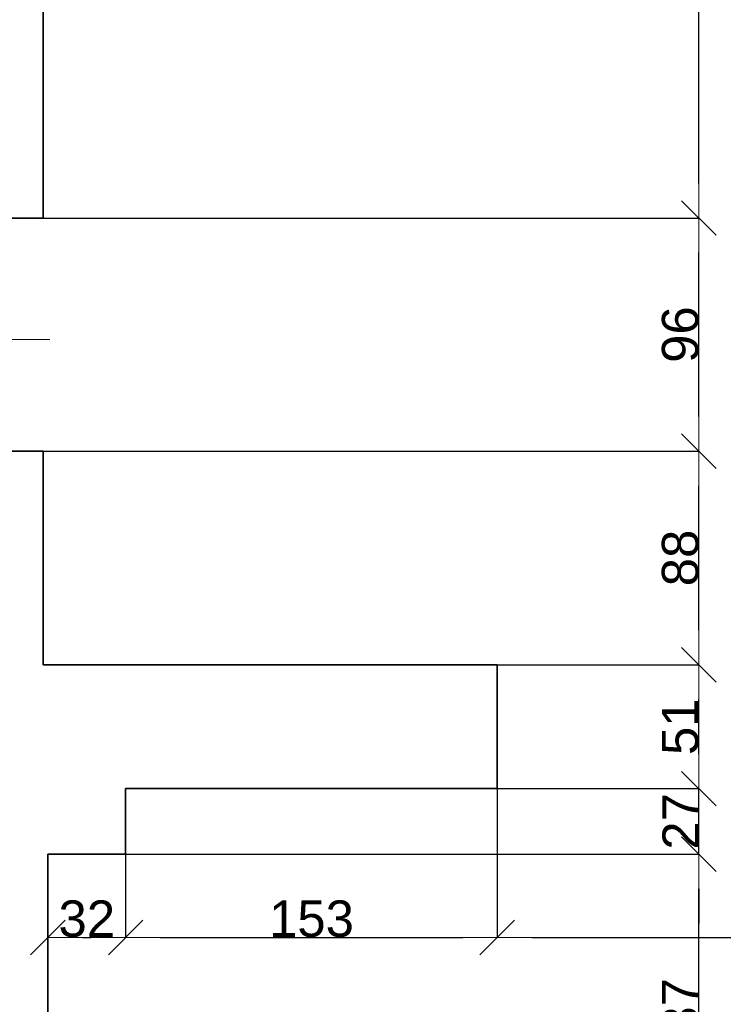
# Model space of a CAD drawing. Header units: metres. Extents: x 7506757 to 756746378, y 5735207 to 582114514.
# Tile 21 of 256: x 7552569 to 7555466, y 5800771 to 5804826. Entities that reach past the tile are written whole.
import ezdxf

# ---------------------------------------------------------------- set-up
doc = ezdxf.new("R2010")
doc.units = ezdxf.units.M
doc.header["$MEASUREMENT"] = 0
doc.header["$PDMODE"] = 2
doc.layers.get('0').update_dxf_attribs({"color": 250, "linetype": 'CONTINUOUS', "lineweight": 100, "plot": 0})
doc.layers.get('Defpoints').update_dxf_attribs({"linetype": 'CONTINUOUS'})
doc.layers.add('7 - linia widok1', color=7, linetype='CONTINUOUS', lineweight=13)
doc.layers.add('M_OCIANA6', color=5, linetype='CONTINUOUS', lineweight=35)
doc.layers.add('PWYMIAR', color=7, linetype='CONTINUOUS')
doc.styles.add('GENERATED_STYLE_1', font='arial.ttf')
doc.dimstyles.new('GENERATED_STYLE__1', dxfattribs={"dimtxt": 150, "dimasz": 142.5, "dimexe": 0.18, "dimexo": 0, "dimgap": 0.09, "dimtad": 1, "dimdec": 0, "dimlfac": 0.1, "dimzin": 0, "dimdsep": 46, "dimtxsty": 'GENERATED_STYLE_1', "dimblk": 'ARROWHEAD_6', "dimblk1": 'ARROWHEAD_6', "dimblk2": 'ARROWHEAD_6', "dimcen": 0.09, "dimclrd": 251, "dimclre": 251, "dimclrt": 7, "dimazin": 0, "dimtfac": 1, "dimtdec": 4, "dimtmove": 0, "dimatfit": 3, "dimfxl": 0, "dimtolj": 1, "dimtzin": 0, "dimarcsym": 0})
doc.dimstyles.new('GENERATED_STYLE__2', dxfattribs={"dimtxt": 150, "dimasz": 142.5, "dimexe": 0.18, "dimexo": 0, "dimgap": 0.09, "dimtad": 1, "dimtih": 1, "dimtoh": 1, "dimdec": 0, "dimlfac": 0.1, "dimzin": 0, "dimdsep": 46, "dimtxsty": 'GENERATED_STYLE_1', "dimblk": 'ARROWHEAD_6', "dimblk1": 'ARROWHEAD_6', "dimblk2": 'ARROWHEAD_6', "dimcen": 0.09, "dimclrd": 251, "dimclre": 251, "dimclrt": 7, "dimazin": 0, "dimtfac": 1, "dimtdec": 4, "dimtmove": 0, "dimatfit": 3, "dimfxl": 0, "dimtolj": 1, "dimtzin": 0, "dimarcsym": 0})
doc.dimstyles.new('GENERATED_STYLE__3', dxfattribs={"dimtxt": 150, "dimasz": 142.5, "dimexe": 0.18, "dimexo": 0, "dimgap": 0.09, "dimtad": 1, "dimdec": 0, "dimlfac": 0.1, "dimzin": 0, "dimdsep": 46, "dimtxsty": 'GENERATED_STYLE_1', "dimblk": 'ARROWHEAD_6', "dimblk1": 'ARROWHEAD_6', "dimblk2": 'ARROWHEAD_6', "dimcen": 0.09, "dimclrd": 251, "dimclre": 251, "dimclrt": 7, "dimazin": 0, "dimtfac": 1, "dimtdec": 4, "dimtmove": 2, "dimatfit": 3, "dimfxl": 0, "dimtolj": 1, "dimtzin": 0, "dimarcsym": 0})
doc.dimstyles.new('GENERATED_STYLE__4', dxfattribs={"dimtxt": 150, "dimasz": 142.5, "dimexe": 0.18, "dimexo": 0, "dimgap": 0.09, "dimtad": 1, "dimtih": 1, "dimtoh": 1, "dimdec": 0, "dimlfac": 0.1, "dimzin": 0, "dimdsep": 46, "dimtxsty": 'GENERATED_STYLE_1', "dimblk": 'ARROWHEAD_6', "dimblk1": 'ARROWHEAD_6', "dimblk2": 'ARROWHEAD_6', "dimcen": 0.09, "dimclrd": 251, "dimclre": 251, "dimclrt": 7, "dimazin": 0, "dimtfac": 1, "dimtdec": 4, "dimtmove": 2, "dimatfit": 3, "dimfxl": 0, "dimtolj": 1, "dimtzin": 0, "dimarcsym": 0})

# ---------------------------------------------------------------- blocks, each defined once
blk = doc.blocks.new('ARROWHEAD_6')
at = {"color": 0, "linetype": 'Continuous', "lineweight": 0}
for p, q in [((-0.5, -0.5), (0.5, 0.5)), ((0, 0), (-1, 0))]:
    blk.add_line(p, q, dxfattribs=at)
blk = doc.blocks.new('*D4053')
at = {"layer": 'Defpoints', "color": 0, "linetype": 'Continuous', "transparency": 16777216}
for p in [(7553005.7, 5801389.4), (7555366, 5801389.4), (7552685.7, 5800019.4)]:
    blk.add_point(p, dxfattribs=at)
at = {"layer": 'PWYMIAR', "color": 251, "linetype": 'Continuous', "lineweight": -2, "transparency": 16777216}
for p, q in [((7553005.7, 5801389.4), (7555366.2, 5801389.4)), ((7555366, 5800161.9), (7555366, 5801246.9)), ((7552685.7, 5800019.4), (7555366.2, 5800019.4))]:
    blk.add_line(p, q, dxfattribs=at)
at = {"layer": 'PWYMIAR', "color": 251, "linetype": 'Continuous', "lineweight": -2, "transparency": 16777216, "xscale": 142.5, "yscale": 142.5, "zscale": 142.5}
for p, rotation in [((7555366, 5801389.4), 90), ((7555366, 5800019.4), 270)]:
    blk.add_blockref('ARROWHEAD_6', p, dxfattribs=dict(at, rotation=rotation))
at = {"layer": 'PWYMIAR', "color": 7, "linetype": 'Continuous', "lineweight": 13, "transparency": 16777216, "insert": (7555289.3, 5800704.4), "char_height": 150, "attachment_point": 5, "rotation": 90, "style": 'GENERATED_STYLE_1'}
blk.add_mtext('\\A1;137', dxfattribs=at)
blk = doc.blocks.new('*D4054')
at = {"layer": 'Defpoints', "color": 0, "linetype": 'Continuous', "transparency": 16777216}
for p in [(7553005.7, 5801659.4), (7555366, 5801659.4), (7553005.7, 5801389.4)]:
    blk.add_point(p, dxfattribs=at)
at = {"layer": 'PWYMIAR', "color": 251, "linetype": 'Continuous', "lineweight": -2, "transparency": 16777216}
for p, q in [((7555366, 5801801.9), (7555366, 5801944.4)), ((7553005.7, 5801659.4), (7555366.2, 5801659.4)), ((7555366, 5801389.4), (7555366, 5801659.4)), ((7553005.7, 5801389.4), (7555366.2, 5801389.4)), ((7555366, 5801246.9), (7555366, 5801104.4))]:
    blk.add_line(p, q, dxfattribs=at)
at = {"layer": 'PWYMIAR', "color": 251, "linetype": 'Continuous', "lineweight": -2, "transparency": 16777216, "xscale": 142.5, "yscale": 142.5, "zscale": 142.5}
for p, rotation in [((7555366, 5801659.4), 270), ((7555366, 5801389.4), 90)]:
    blk.add_blockref('ARROWHEAD_6', p, dxfattribs=dict(at, rotation=rotation))
at = {"layer": 'PWYMIAR', "color": 7, "linetype": 'Continuous', "lineweight": 13, "transparency": 16777216, "insert": (7555290.6, 5801524.4), "char_height": 150, "attachment_point": 5, "rotation": 90, "style": 'GENERATED_STYLE_1'}
blk.add_mtext('\\A1;27', dxfattribs=at)
blk = doc.blocks.new('*D4055')
at = {"layer": 'Defpoints', "color": 0, "linetype": 'Continuous', "transparency": 16777216}
for p in [(7554535.7, 5802169.4), (7555366, 5802169.4), (7553005.7, 5801659.4)]:
    blk.add_point(p, dxfattribs=at)
at = {"layer": 'PWYMIAR', "color": 251, "linetype": 'Continuous', "lineweight": -2, "transparency": 16777216}
for p, q in [((7554535.7, 5802169.4), (7555366.2, 5802169.4)), ((7555366, 5801801.9), (7555366, 5802026.9)), ((7553005.7, 5801659.4), (7555366.2, 5801659.4))]:
    blk.add_line(p, q, dxfattribs=at)
at = {"layer": 'PWYMIAR', "color": 251, "linetype": 'Continuous', "lineweight": -2, "transparency": 16777216, "xscale": 142.5, "yscale": 142.5, "zscale": 142.5}
for p, rotation in [((7555366, 5802169.4), 90), ((7555366, 5801659.4), 270)]:
    blk.add_blockref('ARROWHEAD_6', p, dxfattribs=dict(at, rotation=rotation))
at = {"layer": 'PWYMIAR', "color": 7, "linetype": 'Continuous', "lineweight": 13, "transparency": 16777216, "insert": (7555289.3, 5801914.4), "char_height": 150, "attachment_point": 5, "rotation": 90, "style": 'GENERATED_STYLE_1'}
blk.add_mtext('\\A1;51', dxfattribs=at)
blk = doc.blocks.new('*D4056')
at = {"layer": 'Defpoints', "color": 0, "linetype": 'Continuous', "transparency": 16777216}
for p in [(7552665.7, 5803049.4), (7555366, 5803049.4), (7554535.7, 5802169.4)]:
    blk.add_point(p, dxfattribs=at)
at = {"layer": 'PWYMIAR', "color": 251, "linetype": 'Continuous', "lineweight": -2, "transparency": 16777216}
for p, q in [((7552665.7, 5803049.4), (7555366.2, 5803049.4)), ((7555366, 5802311.9), (7555366, 5802906.9)), ((7554535.7, 5802169.4), (7555366.2, 5802169.4))]:
    blk.add_line(p, q, dxfattribs=at)
at = {"layer": 'PWYMIAR', "color": 251, "linetype": 'Continuous', "lineweight": -2, "transparency": 16777216, "xscale": 142.5, "yscale": 142.5, "zscale": 142.5}
for p, rotation in [((7555366, 5803049.4), 90), ((7555366, 5802169.4), 270)]:
    blk.add_blockref('ARROWHEAD_6', p, dxfattribs=dict(at, rotation=rotation))
at = {"layer": 'PWYMIAR', "color": 7, "linetype": 'Continuous', "lineweight": 13, "transparency": 16777216, "insert": (7555289.3, 5802609.4), "char_height": 150, "attachment_point": 5, "rotation": 90, "style": 'GENERATED_STYLE_1'}
blk.add_mtext('\\A1;88', dxfattribs=at)
blk = doc.blocks.new('*D4057')
at = {"layer": 'Defpoints', "color": 0, "linetype": 'Continuous', "transparency": 16777216}
for p in [(7552665.7, 5804009.5), (7555366, 5804009.5), (7552665.7, 5803049.4)]:
    blk.add_point(p, dxfattribs=at)
at = {"layer": 'PWYMIAR', "color": 251, "linetype": 'Continuous', "lineweight": -2, "transparency": 16777216}
for p, q in [((7552665.7, 5804009.5), (7555366.2, 5804009.5)), ((7555366, 5803191.9), (7555366, 5803867)), ((7552665.7, 5803049.4), (7555366.2, 5803049.4))]:
    blk.add_line(p, q, dxfattribs=at)
at = {"layer": 'PWYMIAR', "color": 251, "linetype": 'Continuous', "lineweight": -2, "transparency": 16777216, "xscale": 142.5, "yscale": 142.5, "zscale": 142.5}
for p, rotation in [((7555366, 5804009.5), 90), ((7555366, 5803049.4), 270)]:
    blk.add_blockref('ARROWHEAD_6', p, dxfattribs=dict(at, rotation=rotation))
at = {"layer": 'PWYMIAR', "color": 7, "linetype": 'Continuous', "lineweight": 13, "transparency": 16777216, "insert": (7555289.3, 5803529.5), "char_height": 150, "attachment_point": 5, "rotation": 90, "style": 'GENERATED_STYLE_1'}
blk.add_mtext('\\A1;96', dxfattribs=at)
blk = doc.blocks.new('*D4058')
at = {"layer": 'Defpoints', "color": 0, "linetype": 'Continuous', "transparency": 16777216}
for p in [(7554813.5, 5806619.4), (7555366, 5806619.4), (7552665.7, 5804009.5)]:
    blk.add_point(p, dxfattribs=at)
at = {"layer": 'PWYMIAR', "color": 251, "linetype": 'Continuous', "lineweight": -2, "transparency": 16777216}
for p, q in [((7554813.5, 5806619.4), (7555366.2, 5806619.4)), ((7555366, 5804152), (7555366, 5806476.9)), ((7552665.7, 5804009.5), (7555366.2, 5804009.5))]:
    blk.add_line(p, q, dxfattribs=at)
at = {"layer": 'PWYMIAR', "color": 251, "linetype": 'Continuous', "lineweight": -2, "transparency": 16777216, "xscale": 142.5, "yscale": 142.5, "zscale": 142.5}
for p, rotation in [((7555366, 5806619.4), 90), ((7555366, 5804009.5), 270)]:
    blk.add_blockref('ARROWHEAD_6', p, dxfattribs=dict(at, rotation=rotation))
at = {"layer": 'PWYMIAR', "color": 7, "linetype": 'Continuous', "lineweight": 13, "transparency": 16777216, "insert": (7555289.3, 5805314.4), "char_height": 150, "attachment_point": 5, "rotation": 90, "style": 'GENERATED_STYLE_1'}
blk.add_mtext('\\A1;261', dxfattribs=at)
blk = doc.blocks.new('*D4071')
at = {"layer": 'Defpoints', "color": 0, "linetype": 'Continuous', "transparency": 16777216}
for p in [(7552685.7, 5801389.4), (7553005.7, 5801389.4), (7553005.7, 5801046.3)]:
    blk.add_point(p, dxfattribs=at)
at = {"layer": 'PWYMIAR', "color": 251, "linetype": 'Continuous', "lineweight": -2, "transparency": 16777216}
for p, q in [((7552685.7, 5801389.4), (7552685.7, 5801046.1)), ((7553005.7, 5801389.4), (7553005.7, 5801046.1)), ((7552828.2, 5801046.3), (7552863.2, 5801046.3))]:
    blk.add_line(p, q, dxfattribs=at)
at = {"layer": 'PWYMIAR', "color": 251, "linetype": 'Continuous', "lineweight": -2, "transparency": 16777216, "xscale": 142.5, "yscale": 142.5, "zscale": 142.5, "rotation": 180}
blk.add_blockref('ARROWHEAD_6', (7552685.7, 5801046.3), dxfattribs=at)
at = {"layer": 'PWYMIAR', "color": 251, "linetype": 'Continuous', "lineweight": -2, "transparency": 16777216, "xscale": 142.5, "yscale": 142.5, "zscale": 142.5}
blk.add_blockref('ARROWHEAD_6', (7553005.7, 5801046.3), dxfattribs=at)
at = {"layer": 'PWYMIAR', "color": 7, "linetype": 'Continuous', "lineweight": 13, "transparency": 16777216, "insert": (7552845.7, 5801123), "char_height": 150, "attachment_point": 5, "style": 'GENERATED_STYLE_1'}
blk.add_mtext('\\A1;32', dxfattribs=at)
blk = doc.blocks.new('*D4072')
at = {"layer": 'Defpoints', "color": 0, "linetype": 'Continuous', "transparency": 16777216}
for p in [(7554535.7, 5801659.4), (7553005.7, 5801389.4), (7554535.7, 5801046.3)]:
    blk.add_point(p, dxfattribs=at)
at = {"layer": 'PWYMIAR', "color": 251, "linetype": 'Continuous', "lineweight": -2, "transparency": 16777216}
for p, q in [((7554535.7, 5801659.4), (7554535.7, 5801046.1)), ((7553005.7, 5801389.4), (7553005.7, 5801046.1)), ((7553148.2, 5801046.3), (7554393.2, 5801046.3))]:
    blk.add_line(p, q, dxfattribs=at)
at = {"layer": 'PWYMIAR', "color": 251, "linetype": 'Continuous', "lineweight": -2, "transparency": 16777216, "xscale": 142.5, "yscale": 142.5, "zscale": 142.5, "rotation": 180}
blk.add_blockref('ARROWHEAD_6', (7553005.7, 5801046.3), dxfattribs=at)
at = {"layer": 'PWYMIAR', "color": 251, "linetype": 'Continuous', "lineweight": -2, "transparency": 16777216, "xscale": 142.5, "yscale": 142.5, "zscale": 142.5}
blk.add_blockref('ARROWHEAD_6', (7554535.7, 5801046.3), dxfattribs=at)
at = {"layer": 'PWYMIAR', "color": 7, "linetype": 'Continuous', "lineweight": 13, "transparency": 16777216, "insert": (7553770.7, 5801123), "char_height": 150, "attachment_point": 5, "style": 'GENERATED_STYLE_1'}
blk.add_mtext('\\A1;153', dxfattribs=at)
blk = doc.blocks.new('*D4073')
at = {"layer": 'Defpoints', "color": 0, "linetype": 'Continuous', "transparency": 16777216}
for p in [(7554535.7, 5801659.4), (7557583.9, 5801046.3), (7557583.9, 5800839.4)]:
    blk.add_point(p, dxfattribs=at)
at = {"layer": 'PWYMIAR', "color": 251, "linetype": 'Continuous', "lineweight": -2, "transparency": 16777216}
for p, q in [((7554535.7, 5801659.4), (7554535.7, 5801046.1)), ((7554678.2, 5801046.3), (7557441.4, 5801046.3)), ((7557583.9, 5800839.4), (7557583.9, 5801046.5))]:
    blk.add_line(p, q, dxfattribs=at)
at = {"layer": 'PWYMIAR', "color": 251, "linetype": 'Continuous', "lineweight": -2, "transparency": 16777216, "xscale": 142.5, "yscale": 142.5, "zscale": 142.5, "rotation": 180}
blk.add_blockref('ARROWHEAD_6', (7554535.7, 5801046.3), dxfattribs=at)
at = {"layer": 'PWYMIAR', "color": 251, "linetype": 'Continuous', "lineweight": -2, "transparency": 16777216, "xscale": 142.5, "yscale": 142.5, "zscale": 142.5}
blk.add_blockref('ARROWHEAD_6', (7557583.9, 5801046.3), dxfattribs=at)
at = {"layer": 'PWYMIAR', "color": 7, "linetype": 'Continuous', "lineweight": 13, "transparency": 16777216, "insert": (7556059.8, 5801123), "char_height": 150, "attachment_point": 5, "style": 'GENERATED_STYLE_1'}
blk.add_mtext('\\A1;305', dxfattribs=at)
blk = doc.blocks.new('*D4163')
at = {"layer": 'Defpoints', "color": 0, "linetype": 'Continuous', "transparency": 16777216}
for p in [(7552685.7, 5808259.4), (7559941, 5808259.4), (7554535.7, 5794336.9)]:
    blk.add_point(p, dxfattribs=at)
at = {"layer": 'PWYMIAR', "color": 251, "linetype": 'Continuous', "lineweight": -2, "transparency": 16777216}
for p, q in [((7552685.7, 5808259.4), (7559941.2, 5808259.4)), ((7559941, 5794479.4), (7559941, 5808116.9)), ((7554535.7, 5794336.9), (7559941.2, 5794336.9))]:
    blk.add_line(p, q, dxfattribs=at)
at = {"layer": 'PWYMIAR', "color": 251, "linetype": 'Continuous', "lineweight": -2, "transparency": 16777216, "xscale": 142.5, "yscale": 142.5, "zscale": 142.5}
for p, rotation in [((7559941, 5808259.4), 90), ((7559941, 5794336.9), 270)]:
    blk.add_blockref('ARROWHEAD_6', p, dxfattribs=dict(at, rotation=rotation))
at = {"layer": 'PWYMIAR', "color": 7, "linetype": 'Continuous', "lineweight": 13, "transparency": 16777216, "insert": (7559864.3, 5801298.1), "char_height": 150, "attachment_point": 5, "rotation": 90, "style": 'GENERATED_STYLE_1'}
blk.add_mtext('\\A1;1392', dxfattribs=at)

msp = doc.modelspace()

# ---------------------------------------------------------------- linework, layer by layer
at = {"layer": '7 - linia widok1', "linetype": 'Continuous'}
msp.add_line((7552693.4, 5803508.6), (7551988.9, 5803508.6), dxfattribs=at)
at = {"layer": 'M_OCIANA6', "linetype": 'Continuous'}
for p, q in [((7552665.7, 5804009.5), (7552665.7, 5806619.4)), ((7552133.5, 5804009.5), (7552665.7, 5804009.5)), ((7552665.7, 5803049.4), (7552133.5, 5803049.4)), ((7552665.7, 5803049.4), (7552665.7, 5802169.4)), ((7554535.7, 5802169.4), (7552665.7, 5802169.4)), ((7554535.7, 5801659.4), (7554535.7, 5802169.4)), ((7553005.7, 5801389.4), (7553005.7, 5801659.4)), ((7553005.7, 5801659.4), (7554535.7, 5801659.4)), ((7552685.7, 5800019.4), (7552685.7, 5801389.4)), ((7552685.7, 5801389.4), (7553005.7, 5801389.4))]:
    msp.add_line(p, q, dxfattribs=at)

# ---------------------------------------------------------------- dimensions: what is measured, and where the dimension line sits
at = {"layer": 'PWYMIAR', "color": 251, "linetype": 'Continuous', "lineweight": 13}
for base, p1, p2, dimstyle, picture, middle in [((7559941, 5808259.4), (7554535.7, 5794336.9), (7552685.7, 5808259.4), 'GENERATED_STYLE__1', '*D4163', (7559864.3, 5801298.1)), ((7555366, 5806619.4), (7552665.7, 5804009.5), (7554813.5, 5806619.4), 'GENERATED_STYLE__3', '*D4058', (7555289.3, 5805314.4)), ((7555366, 5804009.5), (7552665.7, 5803049.4), (7552665.7, 5804009.5), 'GENERATED_STYLE__1', '*D4057', (7555289.3, 5803529.5)), ((7555366, 5803049.4), (7554535.7, 5802169.4), (7552665.7, 5803049.4), 'GENERATED_STYLE__1', '*D4056', (7555289.3, 5802609.4)), ((7555366, 5802169.4), (7553005.7, 5801659.4), (7554535.7, 5802169.4), 'GENERATED_STYLE__1', '*D4055', (7555289.3, 5801914.4)), ((7555366, 5801659.4), (7553005.7, 5801389.4), (7553005.7, 5801659.4), 'GENERATED_STYLE__3', '*D4054', (7555290.6, 5801524.4)), ((7555366, 5801389.4), (7552685.7, 5800019.4), (7553005.7, 5801389.4), 'GENERATED_STYLE__1', '*D4053', (7555289.3, 5800704.4))]:
    dim = msp.add_linear_dim(base=base, p1=p1, p2=p2, angle=90, dimstyle=dimstyle, dxfattribs=at)
    dim.commit()
    dim.dimension.update_dxf_attribs({"geometry": picture, "text_midpoint": middle})
for base, p1, p2, dimstyle, picture, middle in [((7554535.7, 5801046.3), (7553005.7, 5801389.4), (7554535.7, 5801659.4), 'GENERATED_STYLE__2', '*D4072', (7553770.7, 5801123)), ((7557583.9, 5801046.3), (7554535.7, 5801659.4), (7557583.9, 5800839.4), 'GENERATED_STYLE__2', '*D4073', (7556059.8, 5801123)), ((7553005.7, 5801046.3), (7552685.7, 5801389.4), (7553005.7, 5801389.4), 'GENERATED_STYLE__4', '*D4071', (7552845.7, 5801123))]:
    dim = msp.add_linear_dim(base=base, p1=p1, p2=p2, dimstyle=dimstyle, dxfattribs=at)
    dim.commit()
    dim.dimension.update_dxf_attribs({"geometry": picture, "text_midpoint": middle})

doc.saveas('drawing.dxf')
